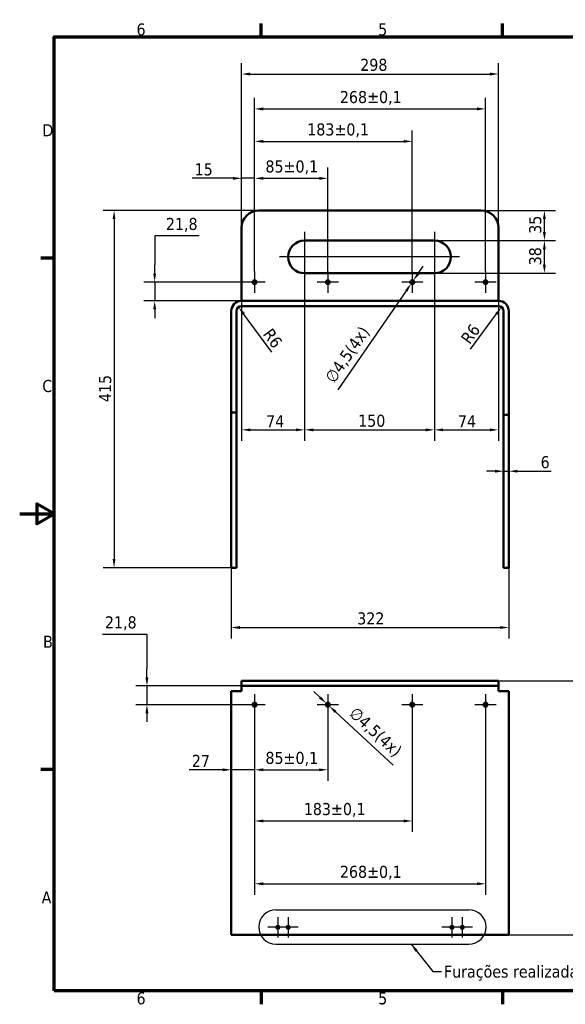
# Model space of a CAD drawing. Header units: millimetres. Extents: x 0 to 1680, y 0 to 1188.
# Tile 1 of 2: x 0 to 633, y 24 to 1168. Entities that reach past the tile are written whole.
import ezdxf

# ---------------------------------------------------------------- set-up
doc = ezdxf.new("R2010")
doc.units = ezdxf.units.MM
doc.header["$LTSCALE"] = 4
for name, color, linetype, lineweight in [('Borda (ISO)', 7, 'Continuous', 70), ('Dimensão (ISO)', 7, 'Continuous', 25), ('Geometria de rascunho (ISO)', 7, 'Continuous', 25), ('Marca de centro (ISO)', 7, 'Continuous', 25), ('Símbolo (ISO)', 7, 'Continuous', 25), ('Visível (ISO)', 7, 'Continuous', 50)]:
    doc.layers.add(name, color=color, linetype=linetype, lineweight=lineweight)
doc.styles.add('Texto da nota (ISO)', font='tahoma.ttf')
doc.dimstyles.new('Padrão (ISO)', dxfattribs={"dimscale": 4, "dimtxt": 3.5, "dimasz": 2.5, "dimexe": 3.175, "dimexo": 0, "dimgap": 0.762, "dimtad": 1, "dimrnd": 1e-08, "dimzin": 0, "dimtxsty": 'Texto da nota (ISO)', "dimcen": 0.09, "dimdle": 10, "dimclrd": 256, "dimclre": 256, "dimclrt": 256, "dimazin": 0, "dimtfac": 1.001486, "dimtmove": 0, "dimatfit": 3, "dimfxl": 1, "dimtolj": 1, "dimtzin": 0, "dimlwd": -1, "dimlwe": -1, "dimarcsym": 0})
doc.dimstyles.new('Padrão - Método 1b (ISO)$7', dxfattribs={"dimscale": 4, "dimtxt": 3.5, "dimasz": 2.5, "dimexe": 3.175, "dimexo": 0, "dimgap": 0.762, "dimtad": 1, "dimtoh": 1, "dimrnd": 1e-08, "dimtxsty": 'Texto da nota (ISO)', "dimcen": 0.09, "dimdle": 10, "dimclrd": 256, "dimclre": 256, "dimclrt": 256, "dimazin": 2, "dimtfac": 1, "dimtmove": 0, "dimatfit": 3, "dimfxl": 1, "dimtolj": 1, "dimlwd": -1, "dimlwe": -1, "dimarcsym": 0})

# ---------------------------------------------------------------- blocks, each defined once
blk = doc.blocks.new('Bordas Borda padrão')
at = {"layer": 'Borda (ISO)'}
for p, q in [((70, 287), (70, 290.9)), ((140, 287), (140, 290.9)), ((10, 222.75), (6.1, 222.75)), ((10, 74.25), (6.1, 74.25)), ((70, 10), (70, 6.1)), ((140, 10), (140, 6.1))]:
    blk.add_line(p, q, dxfattribs=at)
at = {"layer": 'Borda (ISO)', "flags": 128}
for points in [[(10, 10), (10, 287), (410, 287), (410, 10), (10, 10)], [(0, 148.5), (10, 148.5), (5, 151.39), (5, 145.61), (10, 148.5)]]:
    blk.add_lwpolyline(points, dxfattribs=at)
at = {"layer": 'Borda (ISO)', "char_height": 3.5, "attachment_point": 7, "style": 'Texto da nota (ISO)'}
for s, insert in [('6', (33.88, 287.33)), ('5', (103.98, 287.33)), ('D', (6.57, 258.13)), ('C', (6.56, 183.81)), ('B', (6.78, 109.63)), ('A', (6.36, 35.38)), ('6', (33.88, 6.03)), ('5', (103.98, 6.03))]:
    blk.add_mtext(s, dxfattribs=dict(at, insert=insert))
blk = doc.blocks.new('*D6')
at = {"layer": 'Defpoints', "color": 0, "transparency": 16777216}
for p in [(567.5, 643.5), (561.5, 600.2), (567.5, 600.2)]:
    blk.add_point(p, dxfattribs=at)
at = {"layer": 'Dimensão (ISO)', "transparency": 16777216}
for p, q in [((561.5, 600.2), (561.5, 656.2)), ((567.5, 600.2), (567.5, 656.2)), ((551.5, 643.5), (541.5, 643.5)), ((561.5, 643.5), (567.5, 643.5)), ((577.5, 643.5), (616.5, 643.5))]:
    blk.add_line(p, q, dxfattribs=at)
for points in [[(551.5, 645.2), (551.5, 641.9), (561.5, 643.5)], [(577.5, 645.2), (577.5, 641.9), (567.5, 643.5)]]:
    blk.add_solid(points, dxfattribs=at)
at = {"layer": 'Dimensão (ISO)', "transparency": 16777216, "insert": (604.4, 661.1), "char_height": 14, "attachment_point": 1, "style": 'Texto da nota (ISO)'}
blk.add_mtext('\\A1;6', dxfattribs=at)
blk = doc.blocks.new('*D7')
at = {"layer": 'Defpoints', "color": 0, "transparency": 16777216}
for p in [(555.5, 1104.8), (257.5, 926.4), (555.5, 926.4)]:
    blk.add_point(p, dxfattribs=at)
at = {"layer": 'Dimensão (ISO)', "transparency": 16777216}
for p, q in [((257.5, 926.4), (257.5, 1117.5)), ((555.5, 926.4), (555.5, 1117.5)), ((267.5, 1104.8), (545.5, 1104.8))]:
    blk.add_line(p, q, dxfattribs=at)
for points in [[(267.5, 1106.5), (267.5, 1103.1), (257.5, 1104.8)], [(545.5, 1106.5), (545.5, 1103.1), (555.5, 1104.8)]]:
    blk.add_solid(points, dxfattribs=at)
at = {"layer": 'Dimensão (ISO)', "transparency": 16777216, "insert": (395.1, 1122.5), "char_height": 14, "attachment_point": 1, "style": 'Texto da nota (ISO)'}
blk.add_mtext('\\A1;298', dxfattribs=at)
blk = doc.blocks.new('*D8')
at = {"layer": 'Defpoints', "color": 0, "transparency": 16777216}
for p in [(245.5, 531.4), (567.5, 531.4), (567.5, 462)]:
    blk.add_point(p, dxfattribs=at)
at = {"layer": 'Dimensão (ISO)', "transparency": 16777216}
for p, q in [((245.5, 531.4), (245.5, 449.3)), ((567.5, 531.4), (567.5, 449.3)), ((255.5, 462), (557.5, 462))]:
    blk.add_line(p, q, dxfattribs=at)
for points in [[(255.5, 463.7), (255.5, 460.3), (245.5, 462)], [(557.5, 463.7), (557.5, 460.3), (567.5, 462)]]:
    blk.add_solid(points, dxfattribs=at)
at = {"layer": 'Dimensão (ISO)', "transparency": 16777216, "insert": (391.6, 479.6), "char_height": 14, "attachment_point": 1, "style": 'Texto da nota (ISO)'}
blk.add_mtext('\\A1;322', dxfattribs=at)
blk = doc.blocks.new('*D12')
at = {"layer": 'Defpoints', "color": 0, "transparency": 16777216}
for p in [(277.5, 946.4), (109.5, 531.4), (245.5, 531.4)]:
    blk.add_point(p, dxfattribs=at)
at = {"layer": 'Dimensão (ISO)', "transparency": 16777216}
for p, q in [((277.5, 946.4), (96.8, 946.4)), ((109.5, 936.4), (109.5, 541.4)), ((245.5, 531.4), (96.8, 531.4))]:
    blk.add_line(p, q, dxfattribs=at)
for points in [[(107.8, 936.4), (111.1, 936.4), (109.5, 946.4)], [(107.8, 541.4), (111.1, 541.4), (109.5, 531.4)]]:
    blk.add_solid(points, dxfattribs=at)
at = {"layer": 'Dimensão (ISO)', "transparency": 16777216, "insert": (92.1, 723.8), "char_height": 14, "attachment_point": 1, "rotation": 90, "style": 'Texto da nota (ISO)'}
blk.add_mtext('\\A1;415', dxfattribs=at)
blk = doc.blocks.new('*D13')
at = {"layer": 'Defpoints', "color": 0, "transparency": 16777216}
for p in [(555.5, 400.1), (567.5, 105.1), (703.5, 105.1)]:
    blk.add_point(p, dxfattribs=at)
at = {"layer": 'Dimensão (ISO)', "transparency": 16777216}
for p, q in [((555.5, 400.1), (716.2, 400.1)), ((703.5, 390.1), (703.5, 115.1)), ((567.5, 105.1), (716.2, 105.1))]:
    blk.add_line(p, q, dxfattribs=at)
for points in [[(701.8, 390.1), (705.1, 390.1), (703.5, 400.1)], [(701.8, 115.1), (705.1, 115.1), (703.5, 105.1)]]:
    blk.add_solid(points, dxfattribs=at)
at = {"layer": 'Dimensão (ISO)', "transparency": 16777216, "insert": (681.9, 213.2), "char_height": 14, "attachment_point": 1, "rotation": 90, "style": 'Texto da nota (ISO)'}
blk.add_mtext('\\A1;(295)', dxfattribs=at)
blk = doc.blocks.new('*D27')
at = {"layer": 'Defpoints', "color": 0, "transparency": 16777216}
for p in [(272.5, 863.1), (156.6, 841.4), (257.5, 841.4)]:
    blk.add_point(p, dxfattribs=at)
at = {"layer": 'Dimensão (ISO)', "transparency": 16777216}
for p, q in [((208.3, 916.8), (156.6, 916.8)), ((156.6, 916.8), (156.6, 883.1)), ((156.6, 873.1), (156.6, 883.1)), ((272.5, 863.1), (143.9, 863.1)), ((156.6, 863.1), (156.6, 841.4)), ((257.5, 841.4), (143.9, 841.4)), ((156.6, 831.4), (156.6, 821.4))]:
    blk.add_line(p, q, dxfattribs=at)
for points in [[(154.9, 873.1), (158.2, 873.1), (156.6, 863.1)], [(154.9, 831.4), (158.2, 831.4), (156.6, 841.4)]]:
    blk.add_solid(points, dxfattribs=at)
at = {"layer": 'Dimensão (ISO)', "transparency": 16777216, "insert": (169.6, 937.7), "char_height": 14, "attachment_point": 1, "style": 'Texto da nota (ISO)'}
blk.add_mtext('\\A1;21,8', dxfattribs=at)
blk = doc.blocks.new('*D28')
at = {"layer": 'Defpoints', "color": 0, "transparency": 16777216}
for p in [(257.5, 983.7), (257.5, 926.4), (272.5, 875.4)]:
    blk.add_point(p, dxfattribs=at)
at = {"layer": 'Dimensão (ISO)', "transparency": 16777216}
for p, q in [((257.5, 926.4), (257.5, 996.4)), ((272.5, 875.4), (272.5, 996.4)), ((247.5, 983.7), (199.9, 983.7)), ((272.5, 983.7), (257.5, 983.7)), ((282.5, 983.7), (292.5, 983.7))]:
    blk.add_line(p, q, dxfattribs=at)
for points in [[(247.5, 985.3), (247.5, 982), (257.5, 983.7)], [(282.5, 985.3), (282.5, 982), (272.5, 983.7)]]:
    blk.add_solid(points, dxfattribs=at)
at = {"layer": 'Dimensão (ISO)', "transparency": 16777216, "insert": (203, 1001.1), "char_height": 14, "attachment_point": 1, "style": 'Texto da nota (ISO)'}
blk.add_mtext('\\A1;15', dxfattribs=at)
blk = doc.blocks.new('*D29')
at = {"layer": 'Defpoints', "color": 0, "transparency": 16777216}
for p in [(357.5, 983.7), (272.5, 875.4), (357.5, 875.4)]:
    blk.add_point(p, dxfattribs=at)
at = {"layer": 'Dimensão (ISO)', "transparency": 16777216}
for p, q in [((272.5, 875.4), (272.5, 996.4)), ((357.5, 875.4), (357.5, 996.4)), ((282.5, 983.7), (347.5, 983.7))]:
    blk.add_line(p, q, dxfattribs=at)
for points in [[(282.5, 985.3), (282.5, 982), (272.5, 983.7)], [(347.5, 985.3), (347.5, 982), (357.5, 983.7)]]:
    blk.add_solid(points, dxfattribs=at)
at = {"layer": 'Dimensão (ISO)', "transparency": 16777216, "insert": (285.1, 1004.5), "char_height": 14, "attachment_point": 1, "style": 'Texto da nota (ISO)'}
blk.add_mtext('\\A1;85{\\H14.0208;±0,1}', dxfattribs=at)
blk = doc.blocks.new('*D30')
at = {"layer": 'Defpoints', "color": 0, "transparency": 16777216}
for p in [(455.5, 1026.6), (272.5, 875.4), (455.5, 875.4)]:
    blk.add_point(p, dxfattribs=at)
at = {"layer": 'Dimensão (ISO)', "transparency": 16777216}
for p, q in [((272.5, 875.4), (272.5, 1039.3)), ((455.5, 875.4), (455.5, 1039.3)), ((282.5, 1026.6), (445.5, 1026.6))]:
    blk.add_line(p, q, dxfattribs=at)
for points in [[(282.5, 1028.3), (282.5, 1024.9), (272.5, 1026.6)], [(445.5, 1028.3), (445.5, 1024.9), (455.5, 1026.6)]]:
    blk.add_solid(points, dxfattribs=at)
at = {"layer": 'Dimensão (ISO)', "transparency": 16777216, "insert": (333.6, 1047.5), "char_height": 14, "attachment_point": 1, "style": 'Texto da nota (ISO)'}
blk.add_mtext('\\A1;183{\\H14.0208;±0,1}', dxfattribs=at)
blk = doc.blocks.new('*D31')
at = {"layer": 'Defpoints', "color": 0, "transparency": 16777216}
for p in [(540.5, 1064.3), (272.5, 875.4), (540.5, 875.4)]:
    blk.add_point(p, dxfattribs=at)
at = {"layer": 'Dimensão (ISO)', "transparency": 16777216}
for p, q in [((272.5, 875.4), (272.5, 1077)), ((540.5, 875.4), (540.5, 1077)), ((282.5, 1064.3), (530.5, 1064.3))]:
    blk.add_line(p, q, dxfattribs=at)
for points in [[(282.5, 1066), (282.5, 1062.6), (272.5, 1064.3)], [(530.5, 1066), (530.5, 1062.6), (540.5, 1064.3)]]:
    blk.add_solid(points, dxfattribs=at)
at = {"layer": 'Dimensão (ISO)', "transparency": 16777216, "insert": (371.5, 1085.1), "char_height": 14, "attachment_point": 1, "style": 'Texto da nota (ISO)'}
blk.add_mtext('\\A1;268{\\H14.0208;±0,1}', dxfattribs=at)
blk = doc.blocks.new('*D32')
at = {"layer": 'Defpoints', "color": 0, "transparency": 16777216}
for p in [(535.5, 946.4), (608.8, 946.4), (481.2, 911.4)]:
    blk.add_point(p, dxfattribs=at)
at = {"layer": 'Dimensão (ISO)', "transparency": 16777216}
for p, q in [((535.5, 946.4), (621.5, 946.4)), ((608.8, 921.4), (608.8, 936.4)), ((481.2, 911.4), (621.5, 911.4))]:
    blk.add_line(p, q, dxfattribs=at)
for points in [[(607.1, 936.4), (610.4, 936.4), (608.8, 946.4)], [(607.1, 921.4), (610.4, 921.4), (608.8, 911.4)]]:
    blk.add_solid(points, dxfattribs=at)
at = {"layer": 'Dimensão (ISO)', "transparency": 16777216, "insert": (591.1, 919.3), "char_height": 14, "attachment_point": 1, "rotation": 90, "style": 'Texto da nota (ISO)'}
blk.add_mtext('\\A1;35', dxfattribs=at)
blk = doc.blocks.new('*D33')
at = {"layer": 'Defpoints', "color": 0, "transparency": 16777216}
for p in [(253.9, 834.2), (257.5, 829.4)]:
    blk.add_point(p, dxfattribs=at)
at = {"layer": 'Dimensão (ISO)', "transparency": 16777216}
blk.add_line((292.5, 781.7), (259.8, 826.2), dxfattribs=at)
blk.add_solid([(261.2, 827.2), (258.5, 825.2), (253.9, 834.2)], dxfattribs=at)
at = {"layer": 'Dimensão (ISO)', "transparency": 16777216, "insert": (292.8, 811), "char_height": 14, "attachment_point": 1, "rotation": 306.3221, "style": 'Texto da nota (ISO)'}
blk.add_mtext('\\A1;R6', dxfattribs=at)
blk = doc.blocks.new('*D34')
at = {"layer": 'Defpoints', "color": 0, "transparency": 16777216}
for p in [(555.5, 829.4), (559, 834.2)]:
    blk.add_point(p, dxfattribs=at)
at = {"layer": 'Dimensão (ISO)', "transparency": 16777216}
blk.add_line((523.2, 785.4), (553.1, 826.2), dxfattribs=at)
blk.add_solid([(551.8, 827.2), (554.4, 825.2), (559, 834.2)], dxfattribs=at)
at = {"layer": 'Dimensão (ISO)', "transparency": 16777216, "insert": (510.8, 798.3), "char_height": 14, "attachment_point": 1, "rotation": 53.6732, "style": 'Texto da nota (ISO)'}
blk.add_mtext('\\A1;R6', dxfattribs=at)
blk = doc.blocks.new('*D36')
at = {"layer": 'Defpoints', "color": 0, "transparency": 16777216}
for p in [(272.5, 360.1), (245.5, 296.8), (245.5, 292.9)]:
    blk.add_point(p, dxfattribs=at)
at = {"layer": 'Dimensão (ISO)', "transparency": 16777216}
for p, q in [((272.5, 360.1), (272.5, 284.1)), ((235.5, 296.8), (196.7, 296.8)), ((272.5, 296.8), (245.5, 296.8)), ((282.5, 296.8), (292.5, 296.8))]:
    blk.add_line(p, q, dxfattribs=at)
for points in [[(235.5, 298.4), (235.5, 295.1), (245.5, 296.8)], [(282.5, 298.4), (282.5, 295.1), (272.5, 296.8)]]:
    blk.add_solid(points, dxfattribs=at)
at = {"layer": 'Dimensão (ISO)', "transparency": 16777216, "insert": (199.7, 314.1), "char_height": 14, "attachment_point": 1, "style": 'Texto da nota (ISO)'}
blk.add_mtext('\\A1;27', dxfattribs=at)
blk = doc.blocks.new('*D37')
at = {"layer": 'Defpoints', "color": 0, "transparency": 16777216}
for p in [(272.5, 360.1), (357.5, 360.1), (357.5, 296.8)]:
    blk.add_point(p, dxfattribs=at)
at = {"layer": 'Dimensão (ISO)', "transparency": 16777216}
for p, q in [((272.5, 360.1), (272.5, 284.1)), ((357.5, 360.1), (357.5, 284.1)), ((282.5, 296.8), (347.5, 296.8))]:
    blk.add_line(p, q, dxfattribs=at)
for points in [[(282.5, 298.4), (282.5, 295.1), (272.5, 296.8)], [(347.5, 298.4), (347.5, 295.1), (357.5, 296.8)]]:
    blk.add_solid(points, dxfattribs=at)
at = {"layer": 'Dimensão (ISO)', "transparency": 16777216, "insert": (285.1, 317.6), "char_height": 14, "attachment_point": 1, "style": 'Texto da nota (ISO)'}
blk.add_mtext('\\A1;85{\\H14.0208;±0,1}', dxfattribs=at)
blk = doc.blocks.new('*D38')
at = {"layer": 'Defpoints', "color": 0, "transparency": 16777216}
for p in [(272.5, 360.1), (455.5, 360.1), (455.5, 237.3)]:
    blk.add_point(p, dxfattribs=at)
at = {"layer": 'Dimensão (ISO)', "transparency": 16777216}
for p, q in [((272.5, 360.1), (272.5, 224.6)), ((455.5, 360.1), (455.5, 224.6)), ((282.5, 237.3), (445.5, 237.3))]:
    blk.add_line(p, q, dxfattribs=at)
for points in [[(282.5, 239), (282.5, 235.7), (272.5, 237.3)], [(445.5, 239), (445.5, 235.7), (455.5, 237.3)]]:
    blk.add_solid(points, dxfattribs=at)
at = {"layer": 'Dimensão (ISO)', "transparency": 16777216, "insert": (329.6, 258.2), "char_height": 14, "attachment_point": 1, "style": 'Texto da nota (ISO)'}
blk.add_mtext('\\A1;183{\\H14.0208;±0,1}', dxfattribs=at)
blk = doc.blocks.new('*D39')
at = {"layer": 'Defpoints', "color": 0, "transparency": 16777216}
for p in [(272.5, 372.4), (540.5, 372.4), (540.5, 164.4)]:
    blk.add_point(p, dxfattribs=at)
at = {"layer": 'Dimensão (ISO)', "transparency": 16777216}
for p, q in [((272.5, 372.4), (272.5, 151.7)), ((540.5, 372.4), (540.5, 151.7)), ((282.5, 164.4), (530.5, 164.4))]:
    blk.add_line(p, q, dxfattribs=at)
for points in [[(282.5, 166.1), (282.5, 162.7), (272.5, 164.4)], [(530.5, 166.1), (530.5, 162.7), (540.5, 164.4)]]:
    blk.add_solid(points, dxfattribs=at)
at = {"layer": 'Dimensão (ISO)', "transparency": 16777216, "insert": (371.5, 185.3), "char_height": 14, "attachment_point": 1, "style": 'Texto da nota (ISO)'}
blk.add_mtext('\\A1;268{\\H14.0208;±0,1}', dxfattribs=at)
blk = doc.blocks.new('*D40')
at = {"layer": 'Defpoints', "color": 0, "transparency": 16777216}
for p in [(355.8, 373.9), (359.1, 370.9)]:
    blk.add_point(p, dxfattribs=at)
at = {"layer": 'Dimensão (ISO)', "transparency": 16777216}
for p, q in [((348.5, 380.7), (341.1, 387.5)), ((355.8, 373.9), (359.1, 370.9)), ((366.5, 364.1), (433.4, 302.2))]:
    blk.add_line(p, q, dxfattribs=at)
for points in [[(349.6, 381.9), (347.3, 379.5), (355.8, 373.9)], [(367.6, 365.3), (365.3, 362.9), (359.1, 370.9)]]:
    blk.add_solid(points, dxfattribs=at)
at = {"layer": 'Dimensão (ISO)', "transparency": 16777216, "insert": (390.7, 371.1), "char_height": 14, "attachment_point": 1, "rotation": 317.2695, "style": 'Texto da nota (ISO)'}
blk.add_mtext('\\A1;\\fTahoma|b0|i0;\\H14.0000;∅4,5(4x)', dxfattribs=at)
blk = doc.blocks.new('*D41')
at = {"layer": 'Defpoints', "color": 0, "transparency": 16777216}
for p in [(454.2, 861.3), (456.7, 865)]:
    blk.add_point(p, dxfattribs=at)
at = {"layer": 'Dimensão (ISO)', "transparency": 16777216}
for p, q in [((462.4, 873.2), (468.1, 881.5)), ((456.7, 865), (454.2, 861.3)), ((448.5, 853.1), (369.1, 738))]:
    blk.add_line(p, q, dxfattribs=at)
for points in [[(461.1, 874.2), (463.8, 872.3), (456.7, 865)], [(447.1, 854), (449.9, 852.1), (454.2, 861.3)]]:
    blk.add_solid(points, dxfattribs=at)
at = {"layer": 'Dimensão (ISO)', "transparency": 16777216, "insert": (353.1, 752.7), "char_height": 14, "attachment_point": 1, "rotation": 55.3917, "style": 'Texto da nota (ISO)'}
blk.add_mtext('\\A1;\\fTahoma|b0|i0;\\H14.0000;∅4,5(4x)', dxfattribs=at)
blk = doc.blocks.new('*D42')
at = {"layer": 'Defpoints', "color": 0, "transparency": 16777216}
for p in [(257.5, 394.1), (147.6, 372.4), (260.2, 372.4)]:
    blk.add_point(p, dxfattribs=at)
at = {"layer": 'Dimensão (ISO)', "transparency": 16777216}
for p, q in [((95.9, 454.1), (147.6, 454.1)), ((147.6, 454.1), (147.6, 414.1)), ((147.6, 404.1), (147.6, 414.1)), ((257.5, 394.1), (134.9, 394.1)), ((147.6, 394.1), (147.6, 372.4)), ((260.2, 372.4), (134.9, 372.4)), ((147.6, 362.4), (147.6, 352.4))]:
    blk.add_line(p, q, dxfattribs=at)
for points in [[(145.9, 404.1), (149.3, 404.1), (147.6, 394.1)], [(145.9, 362.4), (149.3, 362.4), (147.6, 372.4)]]:
    blk.add_solid(points, dxfattribs=at)
at = {"layer": 'Dimensão (ISO)', "transparency": 16777216, "insert": (98.9, 475), "char_height": 14, "attachment_point": 1, "style": 'Texto da nota (ISO)'}
blk.add_mtext('\\A1;21,8', dxfattribs=at)
blk = doc.blocks.new('*D44')
at = {"layer": 'Defpoints', "color": 0, "transparency": 16777216}
for p in [(481.2, 911.4), (608.8, 911.4), (481.2, 873.4)]:
    blk.add_point(p, dxfattribs=at)
at = {"layer": 'Dimensão (ISO)', "transparency": 16777216}
for p, q in [((481.2, 911.4), (621.5, 911.4)), ((608.8, 883.4), (608.8, 901.4)), ((481.2, 873.4), (621.5, 873.4))]:
    blk.add_line(p, q, dxfattribs=at)
for points in [[(607.1, 901.4), (610.4, 901.4), (608.8, 911.4)], [(607.1, 883.4), (610.4, 883.4), (608.8, 873.4)]]:
    blk.add_solid(points, dxfattribs=at)
at = {"layer": 'Dimensão (ISO)', "transparency": 16777216, "insert": (591.1, 882.7), "char_height": 14, "attachment_point": 1, "rotation": 90, "style": 'Texto da nota (ISO)'}
blk.add_mtext('\\A1;38', dxfattribs=at)
blk = doc.blocks.new('*D45')
at = {"layer": 'Defpoints', "color": 0, "transparency": 16777216}
for p in [(330.5, 863.4), (257.5, 847.4), (330.5, 691.6)]:
    blk.add_point(p, dxfattribs=at)
at = {"layer": 'Dimensão (ISO)', "transparency": 16777216}
for p, q in [((330.5, 863.4), (330.5, 678.9)), ((257.5, 847.4), (257.5, 678.9)), ((267.5, 691.6), (320.5, 691.6))]:
    blk.add_line(p, q, dxfattribs=at)
for points in [[(267.5, 693.2), (267.5, 689.9), (257.5, 691.6)], [(320.5, 693.2), (320.5, 689.9), (330.5, 691.6)]]:
    blk.add_solid(points, dxfattribs=at)
at = {"layer": 'Dimensão (ISO)', "transparency": 16777216, "insert": (280.7, 708.6), "char_height": 14, "attachment_point": 1, "style": 'Texto da nota (ISO)'}
blk.add_mtext('\\A1; \\fTahoma|b0|i0;\\H14.0000;74', dxfattribs=at)
blk = doc.blocks.new('*D46')
at = {"layer": 'Defpoints', "color": 0, "transparency": 16777216}
for p in [(330.5, 863.4), (481.2, 863.4), (481.2, 691.6)]:
    blk.add_point(p, dxfattribs=at)
at = {"layer": 'Dimensão (ISO)', "transparency": 16777216}
for p, q in [((330.5, 863.4), (330.5, 678.9)), ((481.2, 863.4), (481.2, 678.9)), ((340.5, 691.6), (471.2, 691.6))]:
    blk.add_line(p, q, dxfattribs=at)
for points in [[(340.5, 693.2), (340.5, 689.9), (330.5, 691.6)], [(471.2, 693.2), (471.2, 689.9), (481.2, 691.6)]]:
    blk.add_solid(points, dxfattribs=at)
at = {"layer": 'Dimensão (ISO)', "transparency": 16777216, "insert": (387.4, 709.2), "char_height": 14, "attachment_point": 1, "style": 'Texto da nota (ISO)'}
blk.add_mtext('\\A1; \\fTahoma|b0|i0;\\H14.0000;150', dxfattribs=at)
blk = doc.blocks.new('*D47')
at = {"layer": 'Defpoints', "color": 0, "transparency": 16777216}
for p in [(481.2, 863.4), (555.5, 847.4), (555.5, 691.6)]:
    blk.add_point(p, dxfattribs=at)
at = {"layer": 'Dimensão (ISO)', "transparency": 16777216}
for p, q in [((481.2, 863.4), (481.2, 678.9)), ((555.5, 847.4), (555.5, 678.9)), ((491.2, 691.6), (545.5, 691.6))]:
    blk.add_line(p, q, dxfattribs=at)
for points in [[(491.2, 693.2), (491.2, 689.9), (481.2, 691.6)], [(545.5, 693.2), (545.5, 689.9), (555.5, 691.6)]]:
    blk.add_solid(points, dxfattribs=at)
at = {"layer": 'Dimensão (ISO)', "transparency": 16777216, "insert": (508.5, 708.6), "char_height": 14, "attachment_point": 1, "style": 'Texto da nota (ISO)'}
blk.add_mtext('\\A1;74', dxfattribs=at)

msp = doc.modelspace()

# ---------------------------------------------------------------- linework, layer by layer
at = {"layer": 'Geometria de rascunho (ISO)', "linetype": 'Continuous'}
for p, q in [((297.261, 134.225), (521.121, 134.225)), ((297.261, 94.225), (521.121, 94.225))]:
    msp.add_line(p, q, dxfattribs=at)
for centre, start, end in [((297.261, 114.225), 90, 270), ((521.121, 114.225), 270, 90)]:
    msp.add_arc(centre, 20, start, end, dxfattribs=at)
at = {"layer": 'Marca de centro (ISO)', "linetype": 'Continuous'}
for p, q in [((330.468, 921.392), (330.468, 863.392)), ((481.188, 921.392), (481.188, 863.392)), ((472.708, 892.392), (301.468, 892.392)), ((510.188, 892.392), (461.188, 892.392)), ((272.468, 875.392), (272.468, 850.892)), ((357.468, 875.392), (357.468, 850.892)), ((455.468, 875.392), (455.468, 850.892)), ((540.468, 875.392), (540.468, 850.892)), ((284.718, 863.142), (260.218, 863.142)), ((369.718, 863.142), (345.218, 863.142)), ((467.718, 863.142), (443.218, 863.142)), ((552.718, 863.142), (528.218, 863.142)), ((272.468, 384.648), (272.468, 360.148)), ((357.468, 384.648), (357.468, 360.148)), ((455.468, 384.648), (455.468, 360.148)), ((540.468, 384.648), (540.468, 360.148)), ((284.718, 372.398), (260.218, 372.398)), ((369.718, 372.398), (345.218, 372.398)), ((467.718, 372.398), (443.218, 372.398)), ((552.718, 372.398), (528.218, 372.398)), ((299.468, 125.583), (299.468, 102.083)), ((311.468, 125.583), (311.468, 102.083)), ((501.468, 125.583), (501.468, 102.083)), ((513.468, 125.583), (513.468, 102.083)), ((311.218, 113.833), (287.718, 113.833)), ((323.218, 113.833), (299.718, 113.833)), ((513.218, 113.833), (489.718, 113.833)), ((525.218, 113.833), (501.718, 113.833))]:
    msp.add_line(p, q, dxfattribs=at)
at = {"layer": 'Visível (ISO)'}
for p, q in [((277.468, 946.392), (535.468, 946.392)), ((257.468, 926.392), (257.468, 847.392)), ((555.468, 926.392), (555.468, 847.392)), ((330.468, 911.392), (481.188, 911.392)), ((481.188, 873.392), (330.468, 873.392)), ((257.468, 847.392), (257.468, 841.392)), ((555.468, 847.392), (555.468, 841.392)), ((555.468, 841.392), (257.468, 841.392)), ((257.468, 835.392), (555.468, 835.392)), ((245.468, 829.392), (245.468, 765.468)), ((251.468, 765.468), (251.468, 829.392)), ((561.468, 765.468), (561.468, 829.392)), ((567.468, 765.468), (567.468, 829.392)), ((245.468, 761.511), (245.468, 765.468)), ((245.468, 716.066), (245.468, 761.511)), ((251.468, 765.468), (251.468, 761.511)), ((251.468, 761.511), (251.468, 716.066)), ((561.468, 761.511), (561.468, 765.468)), ((561.468, 713), (561.468, 761.511)), ((567.468, 765.468), (567.468, 761.511)), ((567.468, 761.511), (567.468, 713)), ((245.468, 711.892), (245.468, 716.066)), ((245.468, 614.956), (245.468, 711.892)), ((245.468, 711.892), (251.468, 711.892)), ((251.468, 716.066), (251.468, 711.892)), ((251.468, 711.892), (251.468, 614.956)), ((561.468, 708.826), (561.468, 713)), ((567.468, 713), (567.468, 708.826)), ((561.468, 619.824), (561.468, 708.826)), ((561.468, 708.826), (567.468, 708.826)), ((567.468, 708.826), (567.468, 619.824)), ((561.468, 600.198), (561.468, 619.824)), ((567.468, 619.824), (567.468, 600.198)), ((245.468, 594.865), (245.468, 614.956)), ((251.468, 614.956), (251.468, 594.865)), ((245.468, 550.005), (245.468, 594.865)), ((251.468, 594.865), (251.468, 550.005)), ((561.468, 550.005), (561.468, 600.198)), ((567.468, 600.198), (567.468, 550.005)), ((245.468, 550.005), (245.468, 531.392)), ((251.468, 531.392), (251.468, 550.005)), ((561.468, 550.005), (561.468, 531.392)), ((567.468, 531.392), (567.468, 550.005)), ((245.468, 531.392), (251.468, 531.392)), ((561.468, 531.392), (567.468, 531.392)), ((257.468, 400.148), (277.468, 400.148)), ((257.468, 400.148), (257.468, 394.148)), ((277.468, 394.148), (257.468, 394.148)), ((257.468, 394.148), (257.468, 388.148)), ((277.468, 400.148), (535.468, 400.148)), ((277.468, 394.148), (535.468, 394.148)), ((535.468, 400.148), (555.468, 400.148)), ((555.468, 394.148), (535.468, 394.148)), ((555.468, 394.148), (555.468, 400.148)), ((555.468, 394.148), (555.468, 388.148)), ((245.468, 105.148), (245.468, 388.148)), ((245.468, 388.148), (257.468, 388.148)), ((555.468, 388.148), (567.468, 388.148)), ((567.468, 388.148), (567.468, 105.148)), ((245.468, 105.148), (257.468, 105.148)), ((555.468, 105.148), (257.468, 105.148)), ((555.468, 105.148), (567.468, 105.148))]:
    msp.add_line(p, q, dxfattribs=at)
for centre, radius in [((272.468, 863.142), 2.25), ((357.468, 863.142), 2.25), ((455.468, 863.142), 2.25), ((540.468, 863.142), 2.25), ((272.468, 372.398), 2.25), ((357.468, 372.398), 2.25), ((455.468, 372.398), 2.25), ((540.468, 372.398), 2.25), ((299.468, 113.833), 1.75), ((311.468, 113.833), 1.75), ((501.468, 113.833), 1.75), ((513.468, 113.833), 1.75)]:
    msp.add_circle(centre, radius, dxfattribs=at)
for centre, radius, start, end in [((277.468, 926.392), 20, 90, 180), ((535.468, 926.392), 20, 0, 90), ((330.468, 892.392), 19, 90, 270), ((481.188, 892.392), 19, 270, 90), ((257.468, 829.392), 12, 90, 180), ((257.468, 829.392), 6, 90, 180), ((555.468, 829.392), 12, 0, 90), ((555.468, 829.392), 6, 0, 90)]:
    msp.add_arc(centre, radius, start, end, dxfattribs=at)

# ---------------------------------------------------------------- block references
at = {"xscale": 4, "yscale": 4, "zscale": 4}
msp.add_blockref('Bordas Borda padrão', (0, 0), dxfattribs=at)

# ---------------------------------------------------------------- texts
at = {"layer": 'Símbolo (ISO)', "insert": (492.262, 69.408), "char_height": 14, "width": 331.37115, "attachment_point": 1, "style": 'Texto da nota (ISO)'}
msp.add_mtext('{\\fTahoma|b0|i0;Furações realizadas na montagem final}', dxfattribs=at)

# ---------------------------------------------------------------- dimensions: what is measured, and where the dimension line sits
at = {"layer": 'Dimensão (ISO)'}
for base, p1, p2, angle, override, picture, middle in [((555.468, 1104.804), (257.468, 926.392), (555.468, 926.392), 180, {"dimgap": 0.762, "dimdec": 0, "dimtol": 0, "dimlim": 0, "dimtp": 0, "dimtm": 0, "dimtdec": 2, "dimtofl": 0, "dimatfit": 1}, '*D7', (409.974, 1104.804)), ((540.468, 1064.287), (272.468, 875.392), (540.468, 875.392), 180, {"dimgap": 0.762, "dimdec": 0, "dimtol": 1, "dimlim": 0, "dimtp": 0.1, "dimtm": 0.1, "dimtdec": 1, "dimtofl": 0, "dimatfit": 1}, '*D31', (406.468, 1064.287)), ((455.468, 1026.613), (272.468, 875.392), (455.468, 875.392), 180, {"dimgap": 0.762, "dimdec": 0, "dimtol": 1, "dimlim": 0, "dimtp": 0.1, "dimtm": 0.1, "dimtdec": 1, "dimtofl": 0, "dimatfit": 1}, '*D30', (368.035, 1026.613)), ((257.468, 983.679), (272.468, 875.392), (257.468, 926.392), 180, {"dimgap": 0.762, "dimdec": 0, "dimtol": 0, "dimlim": 0, "dimtp": 0, "dimtm": 0, "dimtdec": 2, "dimtofl": 1, "dimatfit": 1}, '*D28', (211.935, 983.679)), ((357.468, 983.679), (272.468, 875.392), (357.468, 875.392), 180, {"dimgap": 0.762, "dimdec": 0, "dimtol": 1, "dimlim": 0, "dimtp": 0.1, "dimtm": 0.1, "dimtdec": 1, "dimtofl": 0, "dimatfit": 1}, '*D29', (314.968, 983.679)), ((109.468, 531.392), (277.468, 946.392), (245.468, 531.392), 270, {"dimgap": 0.762, "dimdec": 0, "dimtol": 0, "dimlim": 0, "dimtp": 0, "dimtm": 0, "dimtdec": 2, "dimtofl": 0, "dimatfit": 1}, '*D12', (109.468, 738.892)), ((156.554101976, 841.392392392), (272.468279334, 863.142392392), (257.468279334, 841.392392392), 90, {"dimgap": 0.762, "dimtih": 1, "dimtoh": 1, "dimdec": 1, "dimtol": 0, "dimlim": 0, "dimtp": 0, "dimtm": 0, "dimtdec": 2, "dimtofl": 1, "dimtmove": 1, "dimatfit": 1}, '*D27', (157.681012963, 916.834635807)), ((608.771, 946.392), (481.188, 911.392), (535.468, 946.392), 270, {"dimgap": 0.762, "dimdec": 0, "dimtol": 0, "dimlim": 0, "dimtp": 0, "dimtm": 0, "dimtdec": 2, "dimtofl": 0, "dimatfit": 1}, '*D32', (608.771, 928.892)), ((608.771, 911.392), (481.188, 873.392), (481.188, 911.392), 90, {"dimgap": 0.762, "dimdec": 0, "dimtol": 0, "dimlim": 0, "dimtp": 0, "dimtm": 0, "dimtdec": 2, "dimtofl": 0, "dimatfit": 1}, '*D44', (608.771, 892.392)), ((555.468, 691.551), (481.188, 863.392), (555.468, 847.392), 180, {"dimgap": 0.762, "dimdec": 0, "dimtol": 0, "dimlim": 0, "dimtp": 0, "dimtm": 0, "dimtdec": 2, "dimtofl": 0, "dimatfit": 1}, '*D47', (518.328, 691.551)), ((147.611536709, 372.398460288), (257.468279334, 394.148460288), (260.218279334, 372.398460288), 90, {"dimgap": 0.762, "dimtih": 1, "dimtoh": 1, "dimdec": 1, "dimtol": 0, "dimlim": 0, "dimtp": 0, "dimtm": 0, "dimtdec": 2, "dimtofl": 1, "dimtmove": 1, "dimatfit": 1}, '*D42', (146.374513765, 454.14965414)), ((540.468, 164.398), (272.468, 372.398), (540.468, 372.398), 180, {"dimgap": 0.762, "dimdec": 0, "dimtol": 1, "dimlim": 0, "dimtp": 0.1, "dimtm": 0.1, "dimtdec": 1, "dimtofl": 0, "dimatfit": 1}, '*D39', (406.468, 164.398)), ((245.468, 296.766), (272.468, 360.148), (245.468, 292.915), 180, {"dimgap": 0.762, "dimdec": 0, "dimse2": 1, "dimtol": 0, "dimlim": 0, "dimtp": 0, "dimtm": 0, "dimtdec": 2, "dimtofl": 1, "dimatfit": 1}, '*D36', (209.385, 296.766)), ((357.468, 296.766), (272.468, 360.148), (357.468, 360.148), 180, {"dimgap": 0.762, "dimdec": 0, "dimtol": 1, "dimlim": 0, "dimtp": 0.1, "dimtm": 0.1, "dimtdec": 1, "dimtofl": 0, "dimatfit": 1}, '*D37', (314.968, 296.766)), ((455.468, 237.323), (272.468, 360.148), (455.468, 360.148), 180, {"dimgap": 0.762, "dimdec": 0, "dimtol": 1, "dimlim": 0, "dimtp": 0.1, "dimtm": 0.1, "dimtdec": 1, "dimtofl": 0, "dimatfit": 1}, '*D38', (363.968, 237.323))]:
    dim = msp.add_linear_dim(base=base, p1=p1, p2=p2, angle=angle, dimstyle='Padrão (ISO)', override=override, dxfattribs=at)
    dim.commit()
    dim.dimension.update_dxf_attribs({"geometry": picture, "text_midpoint": middle, "dimtype": 160})
for p1, p2, picture, middle in [((456.746, 864.994), (454.19, 861.291), '*D41', (392.126, 771.352)), ((355.816, 373.925), (359.121, 370.872), '*D40', (403.614, 329.771))]:
    dim = msp.add_diameter_dim_2p(p1=p1, p2=p2, text='\\fTahoma|b0|i0;\\H14.0000;<>(4x)', dimstyle='Padrão (ISO)', override={"dimgap": 0.762, "dimdec": 1, "dimlfac": 1, "dimtol": 0, "dimlim": 0, "dimtp": 0, "dimtm": 0, "dimtdec": 2, "dimatfit": 2}, dxfattribs=at)
    dim.commit()
    dim.dimension.update_dxf_attribs({"geometry": picture, "text_midpoint": middle, "dimtype": 163})
for base, p1, p2, angle, text, picture, middle in [((330.468, 691.551), (257.468, 847.392), (330.468, 863.392), 180, ' \\fTahoma|b0|i0;\\H14.0000;74', '*D45', (293.968, 691.551)), ((481.188, 691.551), (330.468, 863.392), (481.188, 863.392), 180, ' \\fTahoma|b0|i0;\\H14.0000;150', '*D46', (405.828, 691.551)), ((703.468, 105.148), (555.468, 400.148), (567.468, 105.148), 90, '(<>)', '*D13', (703.468, 235.334))]:
    dim = msp.add_linear_dim(base=base, p1=p1, p2=p2, angle=angle, text=text, dimstyle='Padrão (ISO)', override={"dimgap": 0.762, "dimdec": 0, "dimtol": 0, "dimlim": 0, "dimtp": 0, "dimtm": 0, "dimtdec": 2, "dimtofl": 0, "dimatfit": 1}, dxfattribs=at)
    dim.commit()
    dim.dimension.update_dxf_attribs({"geometry": picture, "text_midpoint": middle, "dimtype": 160})
for center, mpoint, picture, middle in [((257.468, 829.392), (253.914, 834.227), '*D33', (284.686, 792.37)), ((555.468, 829.392), (559.023, 834.226), '*D34', (531.009, 796.127))]:
    dim = msp.add_radius_dim(center=center, mpoint=mpoint, dimstyle='Padrão (ISO)', override={"dimgap": 0.762, "dimdec": 0, "dimlfac": 1, "dimcen": 0, "dimtol": 0, "dimlim": 0, "dimtp": 0, "dimtm": 0, "dimtdec": 2, "dimtofl": 0}, dxfattribs=at)
    dim.commit()
    dim.dimension.update_dxf_attribs({"geometry": picture, "text_midpoint": middle, "dimtype": 164})
for base, p1, p2, override, picture, middle in [((567.468, 643.521), (561.468, 600.198), (567.468, 600.198), {"dimgap": 0.762, "dimdec": 0, "dimtol": 0, "dimlim": 0, "dimtp": 0, "dimtm": 0, "dimtdec": 2, "dimtofl": 1, "dimatfit": 1}, '*D6', (608.894, 643.521)), ((567.468, 462.005), (245.468, 531.392), (567.468, 531.392), {"dimgap": 0.762, "dimdec": 0, "dimtol": 0, "dimlim": 0, "dimtp": 0, "dimtm": 0, "dimtdec": 2, "dimtofl": 0, "dimatfit": 1}, '*D8', (406.468, 462.005))]:
    dim = msp.add_linear_dim(base=base, p1=p1, p2=p2, dimstyle='Padrão (ISO)', override=override, dxfattribs=at)
    dim.commit()
    dim.dimension.update_dxf_attribs({"geometry": picture, "text_midpoint": middle, "dimtype": 160})

# ---------------------------------------------------------------- leaders
at = {"layer": 'Símbolo (ISO)', "annotation_type": 0, "has_hookline": 1, "hookline_direction": 0, "text_width": 328.704}
msp.add_leader([(454.184, 94.225), (479.214, 62.408), (489.214, 62.408)], dimstyle='Padrão - Método 1b (ISO)$7', override={"dimtad": 0}, dxfattribs=at)

doc.saveas('drawing.dxf')
